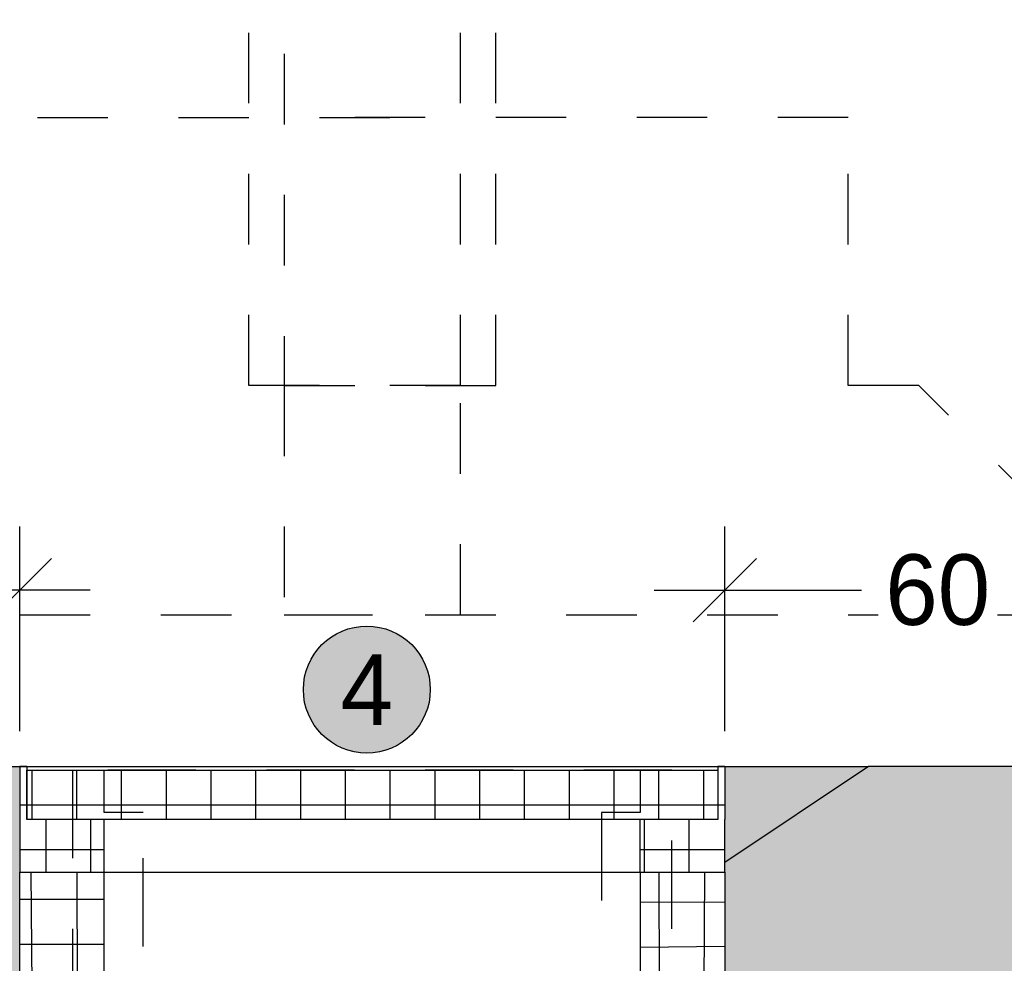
# Model space of a CAD drawing. Header units: metres. Extents: x -8 to 484, y -254 to 116.
# Tile 38 of 172: x 8.87 to 10.27, y 43.84 to 45.18. Entities that reach past the tile are written whole.
import ezdxf

# ---------------------------------------------------------------- set-up
doc = ezdxf.new("R2010")
doc.units = ezdxf.units.M
doc.linetypes.add('GESTRICHELT', pattern=[0.75, 0.5, -0.25])
doc.linetypes.add('STRICHLINIE', pattern=[0.75, 0.5, -0.25])
for name, color, linetype in [('GTU_A_Lichtraumprofil', 252, 'Continuous'), ('GTU_B_Bemaßung', 253, 'Continuous'), ('GTU_P', 1, 'Continuous'), ('GTU_P_Bemaßung', 1, 'Continuous'), ('GTU_P_Beschriftung', 1, 'Continuous')]:
    doc.layers.add(name, color=color, linetype=linetype)
doc.styles.add('PROVI', font='PROVI.SHX')
doc.dimstyles.new('1zu50', dxfattribs={"dimscale": 0.5, "dimtxt": 0.2, "dimasz": 0.18, "dimexe": 0.18, "dimexo": 0.02, "dimgap": 0.09, "dimtad": 0, "dimtih": 1, "dimtoh": 1, "dimzin": 4, "dimdsep": 46, "dimtxsty": 'PROVI', "dimblk1": 'OBLIQUE', "dimblk2": 'OBLIQUE', "dimsah": 1, "dimcen": 0.3, "dimdle": 0.2, "dimclrd": 256, "dimclre": 256, "dimclrt": 256, "dimadec": 0, "dimazin": 0, "dimtfac": 1, "dimtdec": 4, "dimtofl": 0, "dimtmove": 2, "dimatfit": 3, "dimldrblk": 'NONE', "dimfxl": 0.4, "dimfxlon": 1, "dimtfill": 1, "dimtfillclr": 256, "dimtolj": 1, "dimtzin": 0, "dimlwd": -1, "dimlwe": -1, "dimarcsym": 0})
doc.dimstyles.new('1zu50 (cm)', dxfattribs={"dimscale": 0.5, "dimtxt": 0.2, "dimasz": 0.18, "dimexe": 0.18, "dimexo": 0.02, "dimgap": 0.09, "dimtad": 0, "dimtih": 1, "dimtoh": 1, "dimdec": 0, "dimlfac": 100, "dimzin": 4, "dimdsep": 46, "dimtxsty": 'PROVI', "dimblk1": 'OBLIQUE', "dimblk2": 'OBLIQUE', "dimsah": 1, "dimcen": 0.3, "dimdle": 0.2, "dimclrd": 256, "dimclre": 256, "dimclrt": 256, "dimadec": 0, "dimazin": 0, "dimtfac": 1, "dimtdec": 4, "dimtofl": 0, "dimtmove": 2, "dimatfit": 3, "dimldrblk": 'NONE', "dimfxl": 0.4, "dimfxlon": 1, "dimtfill": 1, "dimtfillclr": 256, "dimtolj": 1, "dimtzin": 0, "dimlwd": -1, "dimlwe": -1, "dimarcsym": 0})

# ---------------------------------------------------------------- blocks, each defined once
blk = doc.blocks.new('Lira_250m GC mit_Ola')
at = {"layer": 'GTU_A_Lichtraumprofil', "linetype": 'STRICHLINIE', "ltscale": 0.2}
for points in [[(0.7499991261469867, 0.05499949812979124), (1.387499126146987, 0.05499949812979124), (1.387499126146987, -0.03800050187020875), (1.462499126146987, -0.03800050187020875), (1.462499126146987, -5.01870208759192e-07), (1.612499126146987, -5.018719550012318e-07), (1.612499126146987, 0.05499949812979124), (2.024999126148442, 0.05499949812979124), (3.249999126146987, 0.05499949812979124), (3.249999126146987, 0.3799994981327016), (3.249999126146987, 3.049999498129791), (2.609999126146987, 4.899999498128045), (-1.110000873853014, 4.899999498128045), (-1.750000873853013, 3.049999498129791), (-1.750000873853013, 0.3799994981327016), (-1.750000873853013, 0.05499949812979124), (-0.5250008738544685, 0.05499949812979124), (-0.1125008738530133, 0.05499949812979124), (-0.1125008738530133, -5.018719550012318e-07), (0.03749912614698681, -5.01870208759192e-07), (0.03749912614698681, -0.03800050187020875), (0.1124991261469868, -0.03800050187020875), (0.1124991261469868, 0.05499949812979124), (0.7499991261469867, 0.05499949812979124)], [(-1.750000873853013, 0.3799994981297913), (-1.450000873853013, 0.3799994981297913), (-1.450000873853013, 3.917186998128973)], [(3.249999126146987, 0.3799994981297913), (2.949999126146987, 0.3799994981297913), (2.949999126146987, 3.917186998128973)], [(-0.5250008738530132, 0.05499949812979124), (-0.8500008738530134, 0.3799994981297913), (-0.9500008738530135, 0.3799994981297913), (-0.9500008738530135, 0.7599994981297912), (-1.750000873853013, 0.7599994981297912)], [(2.024999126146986, 0.05499949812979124), (2.349999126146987, 0.3799994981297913), (2.449999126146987, 0.3799994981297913), (2.449999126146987, 0.7599994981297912), (3.249999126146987, 0.7599994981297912)]]:
    blk.add_lwpolyline(points, dxfattribs=at)
blk = doc.blocks.new('_OBLIQUE')
at = {"color": 0, "linetype": 'ByBlock'}
blk.add_line((-0.5, -0.5), (0.5, 0.5), dxfattribs=at)
blk = doc.blocks.new('*D27')
at = {"layer": 'Defpoints', "color": 0, "linetype": 'Continuous'}
for p in [(11.74981936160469, 47.1232499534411), (6.999848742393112, 44.08124995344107), (11.74981936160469, 44.08124995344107)]:
    blk.add_point(p, dxfattribs=at)
at = {"layer": 'GTU_B_Bemaßung', "linetype": 'Continuous'}
for p, q in [((6.999848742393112, 46.92324995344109), (6.999848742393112, 47.2132499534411)), ((11.74981936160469, 46.92324995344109), (11.74981936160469, 47.2132499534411)), ((6.899848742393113, 47.1232499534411), (9.20355587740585, 47.1232499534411)), ((11.84981936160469, 47.1232499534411), (9.546112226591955, 47.1232499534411))]:
    blk.add_line(p, q, dxfattribs=at)
at = {"layer": 'GTU_B_Bemaßung', "linetype": 'Continuous', "xscale": 0.09, "yscale": 0.09, "zscale": 0.09, "rotation": 180}
blk.add_blockref('_OBLIQUE', (6.999848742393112, 47.1232499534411), dxfattribs=at)
at = {"layer": 'GTU_B_Bemaßung', "linetype": 'Continuous', "xscale": 0.09, "yscale": 0.09, "zscale": 0.09}
blk.add_blockref('_OBLIQUE', (11.74981936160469, 47.1232499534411), dxfattribs=at)
at = {"layer": 'GTU_B_Bemaßung', "linetype": 'Continuous', "insert": (9.374834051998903, 47.1232499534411), "char_height": 0.1, "attachment_point": 5, "style": 'PROVI', "bg_fill": 3, "box_fill_scale": 1.1, "bg_fill_color": 256, "bg_fill_true_color": 13158600, "bg_fill_transparency": 0}
blk.add_mtext('\\A1;4.75', dxfattribs=at)
blk = doc.blocks.new('_None')
blk = doc.blocks.new('GTU_QP_KTB_Kabelaufbauschacht Gr V Deckel')
h = blk.add_hatch()
h.set_pattern_fill('ANSI37', color=256, scale=0.02, angle=45)
h.set_pattern_definition([(90, (31.49834165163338, 9.313225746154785e-10), (-0.0635, 6.938893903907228e-18), []), (180, (31.49834165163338, 9.313225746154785e-10), (-6.938893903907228e-18, -0.0635), [])])
h.paths.add_polyline_path([(2572785.763642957, 5641192.82787024), (2572785.763642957, 5641192.897870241), (2572784.783647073, 5641192.897870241), (2572784.783647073, 5641192.82787024)])
for p, q in [((2572784.783647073, 5641192.897870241), (2572785.763642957, 5641192.897870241)), ((2572784.783647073, 5641192.82787024), (2572784.783647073, 5641192.897870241)), ((2572785.763642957, 5641192.897870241), (2572785.763642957, 5641192.82787024)), ((2572785.763642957, 5641192.82787024), (2572784.783647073, 5641192.82787024))]:
    blk.add_line(p, q)
blk = doc.blocks.new('GTU_QP_KTB_Kabelaufbauschacht Gr V Oberrahmen')
h = blk.add_hatch()
h.set_pattern_fill('ANSI37', color=256, scale=0.02, angle=45)
h.set_pattern_definition([(90, (31.51833753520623, 9.313225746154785e-10), (-0.0635, 6.938893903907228e-18), []), (180, (31.51833753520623, 9.313225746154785e-10), (-6.938893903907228e-18, -0.0635), [])])
h.paths.add_polyline_path([(2572784.893642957, 5641192.681374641), (2572784.783642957, 5641192.681374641), (2572784.783642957, 5641192.756374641), (2572784.773642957, 5641192.756374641), (2572784.773642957, 5641192.681374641), (2572784.773642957, 5641192.606374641), (2572784.893642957, 5641192.60637464)])
h = blk.add_hatch()
h.set_pattern_fill('ANSI37', color=256, scale=0.02, angle=45)
h.set_pattern_definition([(90, (31.6683375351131, 9.313225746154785e-10), (-0.0635, 6.938893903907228e-18), []), (180, (31.6683375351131, 9.313225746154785e-10), (-6.938893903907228e-18, -0.0635), [])])
h.paths.add_polyline_path([(2572785.653642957, 5641192.606374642), (2572785.773642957, 5641192.606374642), (2572785.773642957, 5641192.681374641), (2572785.773642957, 5641192.756374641), (2572785.763642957, 5641192.756374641), (2572785.763642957, 5641192.681374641), (2572785.653642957, 5641192.681374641)])
for p, q in [((2572784.783642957, 5641192.756374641), (2572784.773642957, 5641192.756374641)), ((2572784.773642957, 5641192.756374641), (2572784.773642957, 5641192.681374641)), ((2572784.783642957, 5641192.756374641), (2572784.783642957, 5641192.681374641)), ((2572785.773642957, 5641192.756374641), (2572785.763642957, 5641192.756374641)), ((2572785.763642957, 5641192.756374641), (2572785.763642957, 5641192.681374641)), ((2572785.773642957, 5641192.756374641), (2572785.773642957, 5641192.681374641)), ((2572784.773642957, 5641192.681374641), (2572784.773642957, 5641192.606374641)), ((2572785.763642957, 5641192.681374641), (2572784.783642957, 5641192.681374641)), ((2572784.893642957, 5641192.606374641), (2572784.893642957, 5641192.681374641)), ((2572785.653642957, 5641192.606374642), (2572785.653642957, 5641192.681374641)), ((2572785.773642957, 5641192.606374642), (2572785.773642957, 5641192.681374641)), ((2572784.773642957, 5641192.606374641), (2572785.773642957, 5641192.606374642))]:
    blk.add_line(p, q)
blk = doc.blocks.new('GTU_QP_KTB_Kabelaufbauschacht Gr V Zwischenrahmen ohne3')
h = blk.add_hatch()
h.set_pattern_fill('ANSI37', color=256, scale=0.02, angle=45)
h.set_pattern_definition([(90, (-3560839.204604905, -5932501.922391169), (-0.06349999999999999, 1.387778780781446e-17), []), (180, (-3560839.204604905, -5932501.922391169), (-1.387778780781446e-17, -0.06349999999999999), [])])
edge = h.paths.add_edge_path()
edge.add_line((-0.3600000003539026, 3.582012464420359e-11), (-0.469004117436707, 3.582012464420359e-11))
edge.add_line((-0.4690041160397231, 3.582012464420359e-11), (-0.4799999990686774, 3.582012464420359e-11))
edge.add_line((-0.4799999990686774, -8.955024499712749e-10), (-0.4799999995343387, 0.3999999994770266))
edge.add_line((-0.48, 0.4000000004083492), (-0.3599999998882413, 0.4000000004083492))
edge.add_line((-0.3599999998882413, 0.4000000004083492), (-0.35999999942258, 3.582012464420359e-11))
h = blk.add_hatch()
h.set_pattern_fill('ANSI37', color=256, scale=0.02, angle=45)
h.set_pattern_definition([(90, (-3560839.204604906, -5932501.922391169), (-0.06349999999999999, 1.387778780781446e-17), []), (180, (-3560839.204604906, -5932501.922391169), (-1.387778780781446e-17, -0.06349999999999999), [])])
edge = h.paths.add_edge_path()
edge.add_line((0.39999999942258, 0.4000000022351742), (0.52, 0.4000000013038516))
edge.add_line((0.5200000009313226, 0.400000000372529), (0.5199999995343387, 0))
edge.add_line((0.5199999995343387, 9.313225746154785e-10), (0.4000000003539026, 9.313225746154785e-10))
edge.add_line((0.3999999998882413, 9.313225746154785e-10), (0.3999999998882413, 0.4000000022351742))
for p, q in [((-0.4799999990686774, -8.955024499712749e-10), (-0.48, 0.4000000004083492)), ((-0.48, 0.4000000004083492), (0.52, 0.4000000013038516)), ((-0.3600000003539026, 3.582012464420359e-11), (-0.3599999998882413, 0.4000000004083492)), ((0.3999999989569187, 0.4000000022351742), (0.3999999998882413, 9.313225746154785e-10)), ((0.52, 0.4000000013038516), (0.5200000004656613, 9.313225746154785e-10)), ((0.5200000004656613, 9.313225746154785e-10), (-0.4799999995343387, -8.596823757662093e-10))]:
    blk.add_line(p, q)
blk = doc.blocks.new('*D59')
at = {"layer": 'Defpoints', "color": 0, "linetype": 'Continuous'}
for p in [(8.874836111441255, 47.6232499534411), (8.874836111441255, 44.12324995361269), (6.999848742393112, 44.08124995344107)]:
    blk.add_point(p, dxfattribs=at)
at = {"layer": 'GTU_P_Bemaßung', "linetype": 'Continuous'}
for p, q in [((6.999848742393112, 47.42324995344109), (6.999848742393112, 47.7132499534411)), ((8.874836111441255, 47.42324995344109), (8.874836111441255, 47.7132499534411)), ((6.899848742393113, 47.6232499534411), (7.785342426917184, 47.6232499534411)), ((8.974836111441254, 47.6232499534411), (8.089342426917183, 47.6232499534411))]:
    blk.add_line(p, q, dxfattribs=at)
at = {"layer": 'GTU_P_Bemaßung', "linetype": 'Continuous', "xscale": 0.09, "yscale": 0.09, "zscale": 0.09, "rotation": 180}
blk.add_blockref('_OBLIQUE', (6.999848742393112, 47.6232499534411), dxfattribs=at)
at = {"layer": 'GTU_P_Bemaßung', "linetype": 'Continuous', "xscale": 0.09, "yscale": 0.09, "zscale": 0.09}
blk.add_blockref('_OBLIQUE', (8.874836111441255, 47.6232499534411), dxfattribs=at)
at = {"layer": 'GTU_P_Bemaßung', "linetype": 'Continuous', "insert": (7.937342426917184, 47.6232499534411), "char_height": 0.1, "attachment_point": 5, "style": 'PROVI', "bg_fill": 3, "box_fill_scale": 1.1, "bg_fill_color": 256, "bg_fill_true_color": 13158600, "bg_fill_transparency": 0}
blk.add_mtext('\\A1;1.87', dxfattribs=at)
blk = doc.blocks.new('*D60')
at = {"layer": 'Defpoints', "color": 0, "linetype": 'Continuous'}
for p in [(9.874836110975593, 47.6232499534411), (8.874836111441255, 44.12324995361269), (9.874836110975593, 44.12324995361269)]:
    blk.add_point(p, dxfattribs=at)
at = {"layer": 'GTU_P_Bemaßung', "linetype": 'Continuous'}
for p, q in [((8.874836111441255, 47.42324995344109), (8.874836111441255, 47.7132499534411)), ((9.874836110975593, 47.42324995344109), (9.874836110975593, 47.7132499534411)), ((8.774836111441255, 47.6232499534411), (9.223678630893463, 47.6232499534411)), ((9.974836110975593, 47.6232499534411), (9.525993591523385, 47.6232499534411))]:
    blk.add_line(p, q, dxfattribs=at)
at = {"layer": 'GTU_P_Bemaßung', "linetype": 'Continuous', "xscale": 0.09, "yscale": 0.09, "zscale": 0.09, "rotation": 180}
blk.add_blockref('_OBLIQUE', (8.874836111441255, 47.6232499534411), dxfattribs=at)
at = {"layer": 'GTU_P_Bemaßung', "linetype": 'Continuous', "xscale": 0.09, "yscale": 0.09, "zscale": 0.09}
blk.add_blockref('_OBLIQUE', (9.874836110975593, 47.6232499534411), dxfattribs=at)
at = {"layer": 'GTU_P_Bemaßung', "linetype": 'Continuous', "insert": (9.374836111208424, 47.6232499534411), "char_height": 0.1, "attachment_point": 5, "style": 'PROVI', "bg_fill": 3, "box_fill_scale": 1.1, "bg_fill_color": 256, "bg_fill_true_color": 13158600, "bg_fill_transparency": 0}
blk.add_mtext('\\A1;1.00', dxfattribs=at)
blk = doc.blocks.new('*D61')
at = {"layer": 'Defpoints', "color": 0, "linetype": 'Continuous'}
for p in [(11.74981936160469, 47.6232499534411), (9.874836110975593, 44.12324995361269), (11.74981936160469, 44.08124995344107)]:
    blk.add_point(p, dxfattribs=at)
at = {"layer": 'GTU_P_Bemaßung', "linetype": 'Continuous'}
for p, q in [((9.874836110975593, 47.42324995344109), (9.874836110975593, 47.7132499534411)), ((11.74981936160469, 47.42324995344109), (11.74981936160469, 47.7132499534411)), ((9.774836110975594, 47.6232499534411), (10.66032773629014, 47.6232499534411)), ((11.84981936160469, 47.6232499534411), (10.96432773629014, 47.6232499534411))]:
    blk.add_line(p, q, dxfattribs=at)
at = {"layer": 'GTU_P_Bemaßung', "linetype": 'Continuous', "xscale": 0.09, "yscale": 0.09, "zscale": 0.09, "rotation": 180}
blk.add_blockref('_OBLIQUE', (9.874836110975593, 47.6232499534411), dxfattribs=at)
at = {"layer": 'GTU_P_Bemaßung', "linetype": 'Continuous', "xscale": 0.09, "yscale": 0.09, "zscale": 0.09}
blk.add_blockref('_OBLIQUE', (11.74981936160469, 47.6232499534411), dxfattribs=at)
at = {"layer": 'GTU_P_Bemaßung', "linetype": 'Continuous', "insert": (10.81232773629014, 47.6232499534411), "char_height": 0.1, "attachment_point": 5, "style": 'PROVI', "bg_fill": 3, "box_fill_scale": 1.1, "bg_fill_color": 256, "bg_fill_true_color": 13158600, "bg_fill_transparency": 0}
blk.add_mtext('\\A1;1.87', dxfattribs=at)
blk = doc.blocks.new('*D202')
at = {"layer": 'Defpoints', "color": 0, "linetype": 'Continuous'}
for p in [(8.874836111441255, 44.3732499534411), (8.270848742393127, 44.1232499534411), (8.874836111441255, 44.12324995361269)]:
    blk.add_point(p, dxfattribs=at)
at = {"layer": 'GTU_P_Bemaßung', "linetype": 'Continuous'}
for p, q in [((8.270848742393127, 44.17324995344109), (8.270848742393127, 44.4632499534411)), ((8.874836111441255, 44.17324995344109), (8.874836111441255, 44.4632499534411)), ((8.170848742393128, 44.3732499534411), (8.46468494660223, 44.3732499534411)), ((8.974836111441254, 44.3732499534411), (8.680999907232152, 44.3732499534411))]:
    blk.add_line(p, q, dxfattribs=at)
at = {"layer": 'GTU_P_Bemaßung', "linetype": 'Continuous', "xscale": 0.09, "yscale": 0.09, "zscale": 0.09, "rotation": 180}
blk.add_blockref('_OBLIQUE', (8.270848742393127, 44.3732499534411), dxfattribs=at)
at = {"layer": 'GTU_P_Bemaßung', "linetype": 'Continuous', "xscale": 0.09, "yscale": 0.09, "zscale": 0.09}
blk.add_blockref('_OBLIQUE', (8.874836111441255, 44.3732499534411), dxfattribs=at)
at = {"layer": 'GTU_P_Bemaßung', "linetype": 'Continuous', "insert": (8.572842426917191, 44.3732499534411), "char_height": 0.1, "attachment_point": 5, "style": 'PROVI', "bg_fill": 3, "box_fill_scale": 1.1, "bg_fill_color": 256, "bg_fill_true_color": 13158600, "bg_fill_transparency": 0}
blk.add_mtext('\\A1;60', dxfattribs=at)
blk = doc.blocks.new('*D203')
at = {"layer": 'Defpoints', "color": 0, "linetype": 'Continuous'}
for p in [(10.47881936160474, 44.3732499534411), (9.874836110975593, 44.12324995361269), (10.47881936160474, 44.1232499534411)]:
    blk.add_point(p, dxfattribs=at)
at = {"layer": 'GTU_P_Bemaßung', "linetype": 'Continuous'}
for p, q in [((9.874836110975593, 44.17324995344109), (9.874836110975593, 44.4632499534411)), ((10.47881936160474, 44.17324995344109), (10.47881936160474, 44.4632499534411)), ((9.774836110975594, 44.3732499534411), (10.0686702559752, 44.3732499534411)), ((10.57881936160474, 44.3732499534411), (10.28498521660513, 44.3732499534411))]:
    blk.add_line(p, q, dxfattribs=at)
at = {"layer": 'GTU_P_Bemaßung', "linetype": 'Continuous', "xscale": 0.09, "yscale": 0.09, "zscale": 0.09, "rotation": 180}
blk.add_blockref('_OBLIQUE', (9.874836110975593, 44.3732499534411), dxfattribs=at)
at = {"layer": 'GTU_P_Bemaßung', "linetype": 'Continuous', "xscale": 0.09, "yscale": 0.09, "zscale": 0.09}
blk.add_blockref('_OBLIQUE', (10.47881936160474, 44.3732499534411), dxfattribs=at)
at = {"layer": 'GTU_P_Bemaßung', "linetype": 'Continuous', "insert": (10.17682773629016, 44.3732499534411), "char_height": 0.1, "attachment_point": 5, "style": 'PROVI', "bg_fill": 3, "box_fill_scale": 1.1, "bg_fill_color": 256, "bg_fill_true_color": 13158600, "bg_fill_transparency": 0}
blk.add_mtext('\\A1;60', dxfattribs=at)

msp = doc.modelspace()

# ---------------------------------------------------------------- hatches: boundary and pattern name
at = {"layer": 'GTU_P', "linetype": 'Continuous', "transparency": 33554508}
h = msp.add_hatch(color=256, dxfattribs=at)
h.paths.add_polyline_path([(8.874836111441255, 43.98725837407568), (8.670848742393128, 44.1232499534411), (8.270848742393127, 44.1232499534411), (8.299848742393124, 43.91324995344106), (5.699848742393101, 43.91324995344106), (5.728848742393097, 44.1232499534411), (5.328848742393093, 44.1232499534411), (4.30544333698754, 43.44097968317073), (5.425909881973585, 43.49700301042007), (5.512156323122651, 43.58324945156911), (5.470138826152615, 43.49921445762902), (8.874836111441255, 43.66944932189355), (8.874836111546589, 43.97324995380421)])
h.paths.add_polyline_path([(10.26212694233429, 43.58324945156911), (10.17588050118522, 43.49700301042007), (10.22010944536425, 43.49921445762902)])
h.paths.add_polyline_path([(3.108905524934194, 41.69399481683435), (3.391094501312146, 41.69399481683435), (3.391094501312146, 41.85227908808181), (3.108905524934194, 41.85227908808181)], flags=9)
h.paths.add_polyline_path([(9.233743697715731, 41.69399482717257), (9.515932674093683, 41.69399482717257), (9.515932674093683, 41.85227909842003), (9.233743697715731, 41.85227909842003)], flags=9)
h.paths.add_polyline_path([(13.98372900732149, 41.69399482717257), (14.26591798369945, 41.69399482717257), (14.26591798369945, 41.85227909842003), (13.98372900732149, 41.85227909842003)], flags=9)
h.paths.add_polyline_path([(9.87483610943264, 43.57324995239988), (9.874836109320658, 43.48195079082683), (10.17588050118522, 43.49700301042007), (10.26212694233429, 43.58324945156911), (10.22010944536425, 43.49921445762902), (13.62482142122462, 43.66945005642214), (13.62482142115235, 43.97324995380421), (13.62482142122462, 43.98724858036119), (13.42081936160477, 44.1232499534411), (13.02081936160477, 44.1232499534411), (13.04981936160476, 43.91324995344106), (10.44981936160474, 43.91324995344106), (10.47881936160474, 44.1232499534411), (10.07881936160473, 44.1232499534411), (9.874836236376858, 43.98726120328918), (9.874836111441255, 43.97324995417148)])
h.paths.add_polyline_path([(5.512156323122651, 43.58324945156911), (5.425909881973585, 43.49700301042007), (5.470138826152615, 43.49921445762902)])
h.paths.add_polyline_path([(14.92588050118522, 43.49700301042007), (15.01212694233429, 43.58324945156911), (14.97010944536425, 43.49921445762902), (18.34982142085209, 43.66820005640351), (18.34982142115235, 43.97324995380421), (18.34982142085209, 44.00391524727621), (18.17081936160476, 44.1232499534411), (17.77081936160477, 44.1232499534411), (17.79981936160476, 43.91324995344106), (15.19981936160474, 43.91324995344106), (15.22881936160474, 44.1232499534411), (14.82881936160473, 44.1232499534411), (14.62482154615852, 43.98725140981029), (14.62482142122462, 43.97324995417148), (14.62482142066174, 43.5732499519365), (14.62482141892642, 43.48195005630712)])
h.paths.add_polyline_path([(15.01212694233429, 43.58324945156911), (14.92588050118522, 43.49700301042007), (14.97010944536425, 43.49921445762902)])
h.paths.add_polyline_path([(19.34982142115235, 43.97324995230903), (19.3498214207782, 43.66819985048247), (22.75477559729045, 43.49795214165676), (22.71212694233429, 43.58324945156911), (22.79966891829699, 43.49570747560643), (23.04981936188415, 43.48319995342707), (23.04981936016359, 43.57324995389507), (23.04981936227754, 43.97324995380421), (23.04981936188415, 44.00391661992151), (22.87081936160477, 44.1232499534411), (22.47081936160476, 44.1232499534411), (22.49981936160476, 43.91324995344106), (19.89981936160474, 43.91324995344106), (19.92881936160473, 44.1232499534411), (19.52881936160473, 44.1232499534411), (19.349821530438, 44.00391806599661)])
h.paths.add_polyline_path([(22.79966891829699, 43.49570747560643), (22.71212694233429, 43.58324945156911), (22.75477559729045, 43.49795214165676)])
h.paths.add_polyline_path([(27.64981936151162, 43.92324995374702), (27.64981936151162, 44.04824995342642), (27.64981936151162, 44.12324995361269), (27.62081936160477, 44.1232499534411), (27.22081936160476, 44.1232499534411), (27.24981936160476, 43.91324995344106), (24.64981936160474, 43.91324995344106), (24.67881936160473, 44.1232499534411), (24.27881936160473, 44.1232499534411), (24.04981950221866, 43.97058338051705), (24.04981936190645, 43.67069995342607), (27.50477559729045, 43.49795214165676), (27.46212694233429, 43.58324945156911), (27.54966891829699, 43.49570747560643), (27.64981936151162, 43.4906999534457), (27.64981935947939, 43.52324995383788)])
h.paths.add_polyline_path([(27.54966891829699, 43.49570747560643), (27.46212694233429, 43.58324945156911), (27.50477559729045, 43.49795214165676)])
h = msp.add_hatch(color=256, dxfattribs=at)
h.paths.add_polyline_path([(8.874836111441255, 44.1232499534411), (8.670848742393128, 44.1232499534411), (8.874836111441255, 43.98725837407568), (8.874836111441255, 44.04824995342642)])
h.paths.add_polyline_path([(9.874836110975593, 44.12324995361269), (9.874836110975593, 44.04824995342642), (9.874836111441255, 43.98726111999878), (10.07881936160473, 44.1232499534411)])
h.paths.add_polyline_path([(13.42081936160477, 44.1232499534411), (13.62482142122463, 43.98724858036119), (13.62482142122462, 44.04824995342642), (13.62482142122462, 44.12324995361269)])
h.paths.add_polyline_path([(14.62482154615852, 43.98725140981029), (14.82881936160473, 44.1232499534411), (14.62482142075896, 44.1232499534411), (14.62482142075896, 44.04824995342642)])
h.paths.add_polyline_path([(18.34982142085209, 44.1232499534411), (18.17081936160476, 44.1232499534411), (18.34982142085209, 44.00391524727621), (18.34982142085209, 44.04824995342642)])
h.paths.add_polyline_path([(19.349821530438, 44.00391806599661), (19.52881936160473, 44.1232499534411), (19.34982142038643, 44.1232499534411), (19.34982142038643, 44.04824995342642)])
h.paths.add_polyline_path([(23.04981936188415, 44.1232499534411), (22.87081936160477, 44.1232499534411), (23.04981936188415, 44.00391661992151), (23.04981936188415, 44.04824995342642)])
h.paths.add_polyline_path([(24.04981936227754, 43.97324995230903), (24.04981936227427, 43.97058328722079), (24.27881936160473, 44.1232499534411), (24.04981936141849, 44.1232499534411), (24.04981936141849, 44.04824995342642)])

# ---------------------------------------------------------------- linework, layer by layer
at = {"layer": 'GTU_P', "linetype": 'Continuous'}
msp.add_line((8.670848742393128, 44.1232499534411), (10.07881936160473, 44.1232499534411), dxfattribs=at)
at = {"layer": 'GTU_P', "linetype": 'GESTRICHELT', "ltscale": 0.25}
msp.add_lwpolyline([(8.9498340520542, 44.11824995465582), (8.949834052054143, 43.21824995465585), (9.79983405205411, 43.21824995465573), (9.799834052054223, 44.11824995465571)], close=True, dxfattribs=at)
msp.add_lwpolyline([(9.754834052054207, 44.11824995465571), (9.754834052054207, 44.05824995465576), (9.6998340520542, 44.05824995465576), (9.699834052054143, 43.41824995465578), (9.59983405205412, 43.31824995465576), (9.149834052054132, 43.31824995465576), (9.049834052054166, 43.41824995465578), (9.049834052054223, 44.05824995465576), (8.994834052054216, 44.05824995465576), (8.994834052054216, 44.11824995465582)], dxfattribs=at)
at = {"layer": 'GTU_P', "linetype": 'STRICHLINIE'}
msp.add_lwpolyline([(10.47881936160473, 44.1232499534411), (10.07881936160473, 44.1232499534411), (10.07881936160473, 44.1232499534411), (9.874836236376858, 43.98726120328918)], dxfattribs=at)

# ---------------------------------------------------------------- block references
at = {"layer": 'GTU_A_Lichtraumprofil'}
msp.add_blockref('Lira_250m GC mit_Ola', (10.99997149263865, 44.28331841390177), dxfattribs=at)
at = {"layer": 'GTU_P'}
for name, p, rotation in [('GTU_QP_KTB_Kabelaufbauschacht Gr V Oberrahmen', (-2572775.899359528, -5641148.632872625), 359.9999999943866), ('GTU_QP_KTB_Kabelaufbauschacht Gr V Deckel', (-2572775.899363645, -5641148.779368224), 359.9999999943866), ('GTU_QP_KTB_Kabelaufbauschacht Gr V Zwischenrahmen ohne3', (9.354836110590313, 43.57324995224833), 359.9999998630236)]:
    msp.add_blockref(name, p, dxfattribs=dict(at, rotation=rotation))

# ---------------------------------------------------------------- next in the draw order: block references
at = {"layer": 'GTU_A_Lichtraumprofil'}
msp.add_blockref('Lira_250m GC mit_Ola', (6.250000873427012, 44.28331841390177), dxfattribs=at)

# ---------------------------------------------------------------- next in the draw order: dimensions: what is measured, and where the dimension line sits
at = {"layer": 'GTU_B_Bemaßung', "linetype": 'Continuous'}
dim = msp.add_linear_dim(base=(11.74981936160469, 47.1232499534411), p1=(6.999848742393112, 44.08124995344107), p2=(11.74981936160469, 44.08124995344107), dimstyle='1zu50', dxfattribs=at)
dim.commit()
dim.dimension.update_dxf_attribs({"geometry": '*D27', "text_midpoint": (9.374834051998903, 47.1232499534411)})

# ---------------------------------------------------------------- next in the draw order: dimensions: what is measured, and where the dimension line sits
at = {"layer": 'GTU_P_Bemaßung', "linetype": 'Continuous'}
dim = msp.add_linear_dim(base=(8.874836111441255, 47.6232499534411), p1=(6.999848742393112, 44.08124995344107), p2=(8.874836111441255, 44.12324995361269), dimstyle='1zu50', dxfattribs=at)
dim.commit()
dim.dimension.update_dxf_attribs({"geometry": '*D59', "text_midpoint": (7.937342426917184, 47.6232499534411)})

# ---------------------------------------------------------------- next in the draw order: dimensions: what is measured, and where the dimension line sits
dim = msp.add_linear_dim(base=(9.874836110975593, 47.6232499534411), p1=(8.874836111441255, 44.12324995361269), p2=(9.874836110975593, 44.12324995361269), dimstyle='1zu50', dxfattribs=at)
dim.commit()
dim.dimension.update_dxf_attribs({"geometry": '*D60', "text_midpoint": (9.374836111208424, 47.6232499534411)})

# ---------------------------------------------------------------- next in the draw order: hatches: boundary and pattern name
at = {"layer": 'GTU_P_Beschriftung', "true_color": 0xffffff}
msp.add_hatch(color=7, dxfattribs=at).paths.add_polyline_path([(9.457156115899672, 44.23230685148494, 1), (9.27715611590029, 44.23230685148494, 1)])

# ---------------------------------------------------------------- next in the draw order: linework, layer by layer
at = {"layer": 'GTU_P_Beschriftung'}
msp.add_circle((9.367156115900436, 44.23230685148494), 0.09, dxfattribs=at)

# ---------------------------------------------------------------- next in the draw order: texts
at = {"layer": 'GTU_P_Beschriftung', "insert": (9.367156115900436, 44.23230685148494), "char_height": 0.1, "attachment_point": 5, "style": 'PROVI'}
msp.add_mtext('4', dxfattribs=at)

# ---------------------------------------------------------------- next in the draw order: dimensions: what is measured, and where the dimension line sits
at = {"layer": 'GTU_P_Bemaßung', "linetype": 'Continuous'}
for base, p1, p2, dimstyle, picture, middle in [((11.74981936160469, 47.6232499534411), (9.874836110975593, 44.12324995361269), (11.74981936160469, 44.08124995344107), '1zu50', '*D61', (10.81232773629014, 47.6232499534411)), ((8.874836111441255, 44.3732499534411), (8.270848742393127, 44.1232499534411), (8.874836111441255, 44.12324995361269), '1zu50 (cm)', '*D202', (8.572842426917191, 44.3732499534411))]:
    dim = msp.add_linear_dim(base=base, p1=p1, p2=p2, dimstyle=dimstyle, dxfattribs=at)
    dim.commit()
    dim.dimension.update_dxf_attribs({"geometry": picture, "text_midpoint": middle})

# ---------------------------------------------------------------- next in the draw order: dimensions: what is measured, and where the dimension line sits
dim = msp.add_linear_dim(base=(10.47881936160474, 44.3732499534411), p1=(9.874836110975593, 44.12324995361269), p2=(10.47881936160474, 44.1232499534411), dimstyle='1zu50 (cm)', dxfattribs=at)
dim.commit()
dim.dimension.update_dxf_attribs({"geometry": '*D203', "text_midpoint": (10.17682773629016, 44.3732499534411)})

doc.saveas('drawing.dxf')
